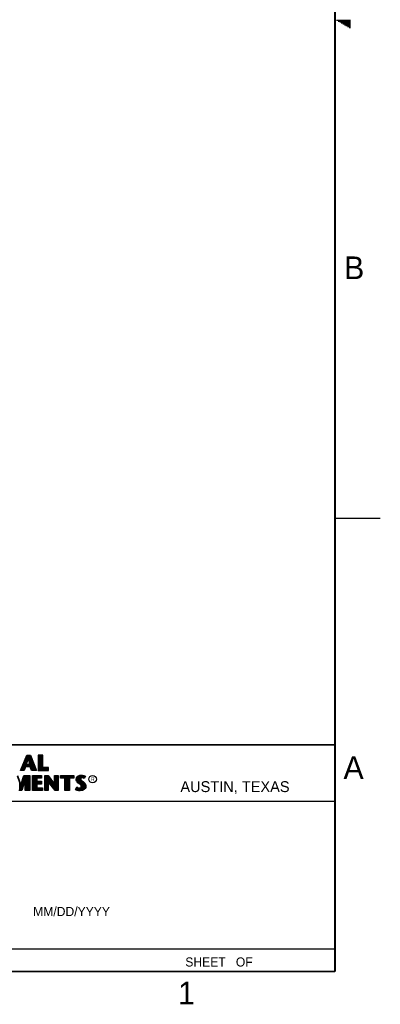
# Model space of a CAD drawing. Header units: inches. Extents: x 0 to 34, y 0 to 22.
# Tile 32 of 33: x 30 to 34, y 0.1 to 11. Entities that reach past the tile are written whole.
import ezdxf

# ---------------------------------------------------------------- set-up
doc = ezdxf.new("R2010")
doc.units = ezdxf.units.IN
doc.header["$LTSCALE"] = 1.87
doc.header["$MEASUREMENT"] = 0
doc.layers.get('0').update_dxf_attribs({"linetype": 'CONTINUOUS'})
doc.styles.add('TEXTSTYLE_2', font='txt')

msp = doc.modelspace()

# ---------------------------------------------------------------- linework, layer by layer
at = {"color": 2, "linetype": 'CONTINUOUS'}
for p, q in [((33.5173, 10.99), (33.6697, 10.99)), ((33.5347, 10.98), (33.6697, 10.98)), ((33.552, 10.97), (33.6697, 10.97)), ((33.5693, 10.96), (33.6697, 10.96)), ((33.5866, 10.95), (33.6697, 10.95)), ((33.6039, 10.94), (33.6697, 10.94)), ((33.6213, 10.93), (33.6697, 10.93)), ((33.6386, 10.92), (33.6697, 10.92)), ((33.6559, 10.91), (33.6697, 10.91)), ((33.5, 5.5), (34, 5.5)), ((30.0324, 2.7167), (30.1013, 2.8851)), ((30.0397, 2.7216), (30.1045, 2.8802)), ((30.0858, 2.7618), (30.0858, 2.8345)), ((30.0905, 2.7787), (30.1121, 2.8486)), ((30.0925, 2.7618), (30.0925, 2.8509)), ((30.0971, 2.7836), (30.1157, 2.8438)), ((30.0992, 2.807), (30.0992, 2.8673)), ((30.1013, 2.8851), (30.1438, 2.8851)), ((30.1045, 2.8802), (30.1404, 2.8802)), ((30.106, 2.8287), (30.106, 2.8802)), ((30.1121, 2.8486), (30.1199, 2.8486)), ((30.1127, 2.8486), (30.1127, 2.8802)), ((30.1157, 2.8438), (30.1162, 2.8438)), ((30.1162, 2.8438), (30.1325, 2.7836)), ((30.1194, 2.8486), (30.1194, 2.8802)), ((30.1199, 2.8486), (30.1389, 2.7787)), ((30.1261, 2.8259), (30.1261, 2.8802)), ((30.1328, 2.8013), (30.1328, 2.8802)), ((30.1395, 2.7618), (30.1395, 2.8802)), ((30.1404, 2.8802), (30.2006, 2.7216)), ((30.1438, 2.8851), (30.2077, 2.7167)), ((30.1462, 2.7548), (30.1462, 2.8649)), ((30.1529, 2.7349), (30.1529, 2.8472)), ((30.1597, 2.7216), (30.1597, 2.8295)), ((30.2795, 2.8851), (30.2287, 2.8851)), ((30.2287, 2.8851), (30.2287, 2.7167)), ((30.2747, 2.8802), (30.2336, 2.8802)), ((30.2336, 2.8802), (30.2336, 2.7216)), ((30.2402, 2.7216), (30.2402, 2.8802)), ((30.2469, 2.7216), (30.2469, 2.8802)), ((30.2536, 2.7216), (30.2536, 2.8802)), ((30.2603, 2.7216), (30.2603, 2.8802)), ((30.267, 2.7216), (30.267, 2.8802)), ((30.2747, 2.7432), (30.2747, 2.8802)), ((30.2795, 2.7481), (30.2795, 2.8851)), ((30.0723, 2.7167), (30.0324, 2.7167)), ((30.069, 2.7216), (30.0397, 2.7216)), ((30.0456, 2.7216), (30.0456, 2.7359)), ((30.0523, 2.7216), (30.0523, 2.7524)), ((30.059, 2.7216), (30.059, 2.7688)), ((30.0657, 2.7216), (30.0657, 2.7852)), ((30.0852, 2.7618), (30.069, 2.7216)), ((30.0885, 2.7569), (30.0723, 2.7167)), ((30.0724, 2.73), (30.0724, 2.8016)), ((30.0791, 2.7467), (30.0791, 2.818)), ((30.1439, 2.7618), (30.0852, 2.7618)), ((30.1404, 2.7569), (30.0885, 2.7569)), ((30.1389, 2.7787), (30.0905, 2.7787)), ((30.1325, 2.7836), (30.0971, 2.7836)), ((30.0992, 2.7618), (30.0992, 2.7787)), ((30.106, 2.7618), (30.106, 2.7787)), ((30.1127, 2.7618), (30.1127, 2.7787)), ((30.1194, 2.7618), (30.1194, 2.7787)), ((30.1261, 2.7618), (30.1261, 2.7787)), ((30.1328, 2.7618), (30.1328, 2.7787)), ((30.1539, 2.7167), (30.1404, 2.7569)), ((30.1574, 2.7216), (30.1439, 2.7618)), ((30.2077, 2.7167), (30.1539, 2.7167)), ((30.2006, 2.7216), (30.1574, 2.7216)), ((30.1664, 2.7216), (30.1664, 2.8118)), ((30.1731, 2.7216), (30.1731, 2.7942)), ((30.1798, 2.7216), (30.1798, 2.7765)), ((30.1865, 2.7216), (30.1865, 2.7588)), ((30.1932, 2.7216), (30.1932, 2.7411)), ((30.2287, 2.7167), (30.3412, 2.7167)), ((30.2336, 2.7216), (30.3363, 2.7216)), ((30.2737, 2.7216), (30.2737, 2.7432)), ((30.3363, 2.7432), (30.2747, 2.7432)), ((30.3412, 2.7481), (30.2795, 2.7481)), ((30.2805, 2.7216), (30.2805, 2.7432)), ((30.2872, 2.7216), (30.2872, 2.7432)), ((30.2939, 2.7216), (30.2939, 2.7432)), ((30.3006, 2.7216), (30.3006, 2.7432)), ((30.3073, 2.7216), (30.3073, 2.7432)), ((30.314, 2.7216), (30.314, 2.7432)), ((30.3207, 2.7216), (30.3207, 2.7432)), ((30.3274, 2.7216), (30.3274, 2.7432)), ((30.3363, 2.7216), (30.3363, 2.7432)), ((30.3412, 2.7167), (30.3412, 2.7481)), ((29.9975, 2.6584), (30.0362, 2.5443)), ((30.001, 2.6632), (30.0361, 2.5598)), ((30.0361, 2.5598), (30.0693, 2.6632)), ((30.0362, 2.5443), (30.0729, 2.6584)), ((30.0906, 2.6424), (30.0422, 2.4996)), ((30.0857, 2.6128), (30.0457, 2.4947)), ((30.0587, 2.5482), (30.0587, 2.6142)), ((30.0654, 2.568), (30.0654, 2.6351)), ((30.0693, 2.6632), (30.1367, 2.6632)), ((30.0721, 2.5879), (30.0721, 2.656)), ((30.0729, 2.6584), (30.1319, 2.6584)), ((30.0788, 2.6077), (30.0788, 2.6584)), ((30.0855, 2.6275), (30.0855, 2.6584)), ((30.0857, 2.4947), (30.0857, 2.6128)), ((30.0906, 2.6424), (30.0923, 2.6584)), ((30.0906, 2.4996), (30.0906, 2.6424)), ((30.099, 2.4996), (30.099, 2.6584)), ((30.1057, 2.4996), (30.1057, 2.6584)), ((30.1124, 2.4996), (30.1124, 2.6584)), ((30.1191, 2.4996), (30.1191, 2.6584)), ((30.1258, 2.4996), (30.1258, 2.6584)), ((30.1319, 2.6584), (30.1319, 2.4996)), ((30.1367, 2.6632), (30.1367, 2.4947)), ((30.1633, 2.6632), (30.2653, 2.6632)), ((30.1633, 2.4947), (30.1633, 2.6632)), ((30.1682, 2.6584), (30.2604, 2.6584)), ((30.1682, 2.4996), (30.1682, 2.6584)), ((30.1728, 2.4996), (30.1728, 2.6584)), ((30.1795, 2.4996), (30.1795, 2.6584)), ((30.1862, 2.4996), (30.1862, 2.6584)), ((30.1929, 2.4996), (30.1929, 2.6584)), ((30.1996, 2.4996), (30.1996, 2.6584)), ((30.2064, 2.4996), (30.2064, 2.6584)), ((30.2604, 2.6366), (30.209, 2.6366)), ((30.209, 2.6366), (30.209, 2.5936)), ((30.2131, 2.6366), (30.2131, 2.6584)), ((30.2653, 2.6318), (30.2138, 2.6318)), ((30.2138, 2.6318), (30.2138, 2.5985)), ((30.2198, 2.6366), (30.2198, 2.6584)), ((30.2265, 2.6366), (30.2265, 2.6584)), ((30.2332, 2.6366), (30.2332, 2.6584)), ((30.2399, 2.6366), (30.2399, 2.6584)), ((30.2466, 2.6366), (30.2466, 2.6584)), ((30.2533, 2.6366), (30.2533, 2.6584)), ((30.2604, 2.6584), (30.2604, 2.6366)), ((30.2653, 2.6632), (30.2653, 2.6318)), ((30.2995, 2.6633), (30.3363, 2.6633)), ((30.2995, 2.4947), (30.2995, 2.6633)), ((30.3044, 2.6584), (30.3339, 2.6584)), ((30.3044, 2.4996), (30.3044, 2.6584)), ((30.307, 2.4996), (30.307, 2.6584)), ((30.3137, 2.4996), (30.3137, 2.6584)), ((30.3204, 2.4996), (30.3204, 2.6584)), ((30.3272, 2.4996), (30.3272, 2.6584)), ((30.3339, 2.6584), (30.4141, 2.5527)), ((30.3343, 2.608), (30.3339, 2.6584)), ((30.4177, 2.4996), (30.3343, 2.608)), ((30.3343, 2.608), (30.3343, 2.4996)), ((30.3363, 2.6633), (30.4092, 2.5672)), ((30.3406, 2.5998), (30.3406, 2.6496)), ((30.3473, 2.5911), (30.3473, 2.6408)), ((30.354, 2.5824), (30.354, 2.6319)), ((30.3607, 2.5737), (30.3607, 2.6231)), ((30.3674, 2.5649), (30.3674, 2.6142)), ((30.4092, 2.6633), (30.4493, 2.6633)), ((30.4092, 2.5672), (30.4092, 2.6633)), ((30.4141, 2.6584), (30.4444, 2.6584)), ((30.4141, 2.5527), (30.4141, 2.6584)), ((30.4211, 2.4996), (30.4211, 2.6584)), ((30.4278, 2.4996), (30.4278, 2.6584)), ((30.4345, 2.4996), (30.4345, 2.6584)), ((30.4413, 2.4996), (30.4413, 2.6584)), ((30.4444, 2.6584), (30.4444, 2.4996)), ((30.4493, 2.6633), (30.4493, 2.4947)), ((30.4728, 2.6631), (30.6211, 2.6631)), ((30.4728, 2.6317), (30.4728, 2.6631)), ((30.5214, 2.6317), (30.4728, 2.6317)), ((30.4776, 2.6583), (30.6162, 2.6583)), ((30.4776, 2.6366), (30.4776, 2.6583)), ((30.5263, 2.6366), (30.4776, 2.6366)), ((30.4815, 2.6366), (30.4815, 2.6583)), ((30.4882, 2.6366), (30.4882, 2.6583)), ((30.495, 2.6366), (30.495, 2.6583)), ((30.5017, 2.6366), (30.5017, 2.6583)), ((30.5084, 2.6366), (30.5084, 2.6583)), ((30.5151, 2.6366), (30.5151, 2.6583)), ((30.5214, 2.4947), (30.5214, 2.6317)), ((30.5218, 2.6366), (30.5218, 2.6583)), ((30.5263, 2.6366), (30.5285, 2.6583)), ((30.5263, 2.4996), (30.5263, 2.6366)), ((30.5352, 2.4996), (30.5352, 2.6583)), ((30.5419, 2.4996), (30.5419, 2.6583)), ((30.5486, 2.4996), (30.5486, 2.6583)), ((30.5554, 2.4996), (30.5554, 2.6583)), ((30.5621, 2.4996), (30.5621, 2.6583)), ((30.5676, 2.6366), (30.5688, 2.6583)), ((30.6162, 2.6366), (30.5676, 2.6366)), ((30.5676, 2.6366), (30.5676, 2.4996)), ((30.6211, 2.6317), (30.5724, 2.6317)), ((30.5724, 2.6317), (30.5724, 2.4947)), ((30.5755, 2.6366), (30.5755, 2.6583)), ((30.5822, 2.6366), (30.5822, 2.6583)), ((30.5889, 2.6366), (30.5889, 2.6583)), ((30.5956, 2.6366), (30.5956, 2.6583)), ((30.6023, 2.6366), (30.6023, 2.6583)), ((30.609, 2.6366), (30.609, 2.6583)), ((30.6162, 2.6583), (30.6162, 2.6366)), ((30.6211, 2.6631), (30.6211, 2.6317)), ((30.6458, 2.621), (30.6487, 2.6355)), ((30.6469, 2.61), (30.6458, 2.621)), ((30.6507, 2.6002), (30.6469, 2.61)), ((30.6487, 2.6355), (30.6577, 2.6488)), ((30.6507, 2.6208), (30.6533, 2.6336)), ((30.6517, 2.6112), (30.6507, 2.6208)), ((30.6551, 2.6025), (30.6517, 2.6112)), ((30.6533, 2.6336), (30.6612, 2.6454)), ((30.656, 2.5999), (30.656, 2.6377)), ((30.6577, 2.6488), (30.6695, 2.6575)), ((30.6612, 2.6454), (30.6719, 2.6532)), ((30.6627, 2.5927), (30.6627, 2.6465)), ((30.6695, 2.6575), (30.6863, 2.6642)), ((30.6695, 2.586), (30.6695, 2.6514)), ((30.6719, 2.6532), (30.6875, 2.6594)), ((30.6762, 2.5804), (30.6762, 2.6549)), ((30.6829, 2.5748), (30.6829, 2.6576)), ((30.6863, 2.6642), (30.7049, 2.6662)), ((30.6875, 2.6594), (30.705, 2.6613)), ((30.6917, 2.629), (30.6896, 2.6596)), ((30.6896, 2.5692), (30.6912, 2.6242)), ((30.6917, 2.629), (30.6912, 2.6242)), ((30.6912, 2.6242), (30.6928, 2.6171)), ((30.6949, 2.634), (30.6917, 2.629)), ((30.6928, 2.6171), (30.6999, 2.6083)), ((30.6995, 2.6373), (30.6949, 2.634)), ((30.6965, 2.6274), (30.6962, 2.6245)), ((30.6962, 2.6245), (30.6973, 2.6193)), ((30.6963, 2.635), (30.6963, 2.6604)), ((30.6963, 2.563), (30.6963, 2.6128)), ((30.6985, 2.6306), (30.6965, 2.6274)), ((30.6973, 2.6193), (30.7034, 2.6118)), ((30.7017, 2.6329), (30.6985, 2.6306)), ((30.7056, 2.6392), (30.6995, 2.6373)), ((30.6999, 2.6083), (30.7224, 2.5896)), ((30.7066, 2.6344), (30.7017, 2.6329)), ((30.703, 2.6384), (30.703, 2.6611)), ((30.703, 2.5548), (30.703, 2.6058)), ((30.7034, 2.6118), (30.7257, 2.5932)), ((30.7049, 2.6662), (30.7173, 2.6653)), ((30.705, 2.6613), (30.7166, 2.6605)), ((30.7117, 2.6398), (30.7056, 2.6392)), ((30.7118, 2.6349), (30.7066, 2.6344)), ((30.7097, 2.6396), (30.7097, 2.661)), ((30.7179, 2.6395), (30.7117, 2.6398)), ((30.7173, 2.6346), (30.7118, 2.6349)), ((30.7164, 2.6396), (30.7164, 2.6605)), ((30.7166, 2.6605), (30.7296, 2.6577)), ((30.7173, 2.6653), (30.7309, 2.6624)), ((30.726, 2.6329), (30.7173, 2.6346)), ((30.7272, 2.6376), (30.7179, 2.6395)), ((30.7231, 2.6385), (30.7231, 2.6591)), ((30.7306, 2.6315), (30.726, 2.6329)), ((30.7327, 2.6359), (30.7272, 2.6376)), ((30.7296, 2.6577), (30.7375, 2.655)), ((30.7299, 2.6368), (30.7299, 2.6576)), ((30.7353, 2.6286), (30.7306, 2.6315)), ((30.7309, 2.6624), (30.7393, 2.6595)), ((30.7333, 2.6355), (30.7327, 2.6359)), ((30.742, 2.6529), (30.7333, 2.6355)), ((30.7486, 2.6552), (30.7353, 2.6286)), ((30.7366, 2.642), (30.7366, 2.6553)), ((30.7375, 2.655), (30.742, 2.6529)), ((30.7393, 2.6595), (30.7486, 2.6552)), ((30.0422, 2.4996), (30.0169, 2.4996)), ((30.0251, 2.4996), (30.0251, 2.5769)), ((30.0318, 2.4996), (30.0318, 2.5572)), ((30.0386, 2.4996), (30.0386, 2.5515)), ((30.0453, 2.5086), (30.0453, 2.5724)), ((30.052, 2.5284), (30.052, 2.5933)), ((30.1319, 2.4996), (30.0906, 2.4996)), ((30.271, 2.4996), (30.1682, 2.4996)), ((30.209, 2.5936), (30.2595, 2.5936)), ((30.2595, 2.5718), (30.209, 2.5718)), ((30.209, 2.5718), (30.209, 2.5214)), ((30.209, 2.5214), (30.271, 2.5214)), ((30.2131, 2.5718), (30.2131, 2.5936)), ((30.2131, 2.4996), (30.2131, 2.5214)), ((30.2138, 2.5985), (30.2644, 2.5985)), ((30.2644, 2.5669), (30.2138, 2.5669)), ((30.2138, 2.5669), (30.2138, 2.5263)), ((30.2138, 2.5263), (30.2759, 2.5263)), ((30.2198, 2.5718), (30.2198, 2.5936)), ((30.2198, 2.4996), (30.2198, 2.5214)), ((30.2265, 2.5718), (30.2265, 2.5936)), ((30.2265, 2.4996), (30.2265, 2.5214)), ((30.2332, 2.5718), (30.2332, 2.5936)), ((30.2332, 2.4996), (30.2332, 2.5214)), ((30.2399, 2.5718), (30.2399, 2.5936)), ((30.2399, 2.4996), (30.2399, 2.5214)), ((30.2466, 2.5718), (30.2466, 2.5936)), ((30.2466, 2.4996), (30.2466, 2.5214)), ((30.2533, 2.5718), (30.2533, 2.5936)), ((30.2533, 2.4996), (30.2533, 2.5214)), ((30.2595, 2.5936), (30.2595, 2.5718)), ((30.26, 2.4996), (30.26, 2.5214)), ((30.2644, 2.5985), (30.2644, 2.5669)), ((30.2668, 2.4996), (30.2668, 2.5214)), ((30.271, 2.5214), (30.271, 2.4996)), ((30.2759, 2.5263), (30.2759, 2.4947)), ((30.3343, 2.4996), (30.3044, 2.4996)), ((30.4153, 2.4947), (30.3392, 2.5937)), ((30.3392, 2.5937), (30.3392, 2.4947)), ((30.3741, 2.5562), (30.3741, 2.6054)), ((30.3809, 2.5475), (30.3809, 2.5966)), ((30.3876, 2.5388), (30.3876, 2.5877)), ((30.3943, 2.5301), (30.3943, 2.5789)), ((30.401, 2.5213), (30.401, 2.57)), ((30.4077, 2.5126), (30.4077, 2.5612)), ((30.4144, 2.5039), (30.4144, 2.5523)), ((30.4444, 2.4996), (30.4177, 2.4996)), ((30.5676, 2.4996), (30.5263, 2.4996)), ((30.638, 2.5073), (30.653, 2.535)), ((30.6475, 2.5009), (30.638, 2.5073)), ((30.6444, 2.5088), (30.6547, 2.5278)), ((30.6498, 2.5052), (30.6444, 2.5088)), ((30.6568, 2.4971), (30.6475, 2.5009)), ((30.6493, 2.5054), (30.6493, 2.518)), ((30.6582, 2.5018), (30.6498, 2.5052)), ((30.6559, 2.5927), (30.6507, 2.6002)), ((30.653, 2.535), (30.6594, 2.5304)), ((30.6547, 2.5278), (30.6569, 2.5262)), ((30.6597, 2.5958), (30.6551, 2.6025)), ((30.6661, 2.5825), (30.6559, 2.5927)), ((30.656, 2.5023), (30.6569, 2.5262)), ((30.6704, 2.4942), (30.6568, 2.4971)), ((30.6569, 2.5262), (30.6639, 2.5227)), ((30.6713, 2.499), (30.6582, 2.5018)), ((30.6594, 2.5304), (30.6658, 2.5272)), ((30.6637, 2.5918), (30.6597, 2.5958)), ((30.6627, 2.5008), (30.6627, 2.5231)), ((30.6694, 2.5861), (30.6637, 2.5918)), ((30.6639, 2.5227), (30.6731, 2.5196)), ((30.6658, 2.5272), (30.6742, 2.5243)), ((30.6892, 2.5631), (30.6661, 2.5825)), ((30.6925, 2.5667), (30.6694, 2.5861)), ((30.6695, 2.4993), (30.6695, 2.5208)), ((30.6824, 2.4974), (30.6713, 2.499)), ((30.6731, 2.5196), (30.6816, 2.5186)), ((30.6742, 2.5243), (30.6817, 2.5235)), ((30.6762, 2.4983), (30.6762, 2.5192)), ((30.6816, 2.5186), (30.6898, 2.5192)), ((30.6817, 2.5235), (30.6887, 2.524)), ((30.6902, 2.4971), (30.6824, 2.4974)), ((30.6829, 2.4973), (30.6829, 2.5184)), ((30.6887, 2.524), (30.6939, 2.5261)), ((30.6968, 2.5556), (30.6892, 2.5631)), ((30.6896, 2.497), (30.6896, 2.5192)), ((30.6898, 2.5192), (30.6962, 2.5217)), ((30.7152, 2.5004), (30.6902, 2.4971)), ((30.7006, 2.5587), (30.6925, 2.5667)), ((30.6939, 2.5261), (30.6988, 2.5295)), ((30.6962, 2.5217), (30.7024, 2.5261)), ((30.6963, 2.4979), (30.6963, 2.5218)), ((30.7011, 2.5487), (30.6968, 2.5556)), ((30.6988, 2.5295), (30.7017, 2.5342)), ((30.7056, 2.5506), (30.7006, 2.5587)), ((30.7031, 2.5414), (30.7011, 2.5487)), ((30.7017, 2.5342), (30.7031, 2.5414)), ((30.7024, 2.5261), (30.7063, 2.5323)), ((30.703, 2.4988), (30.703, 2.5266)), ((30.7081, 2.5416), (30.7056, 2.5506)), ((30.7063, 2.5323), (30.7081, 2.5416)), ((30.7097, 2.4997), (30.7097, 2.6002)), ((30.7322, 2.51), (30.7152, 2.5004)), ((30.7164, 2.5006), (30.7164, 2.5946)), ((30.7353, 2.5061), (30.7167, 2.4957)), ((30.7224, 2.5896), (30.7283, 2.5837)), ((30.7231, 2.5049), (30.7231, 2.5889)), ((30.7257, 2.5932), (30.7318, 2.5872)), ((30.7283, 2.5837), (30.7342, 2.5776)), ((30.7299, 2.5074), (30.7299, 2.5821)), ((30.7318, 2.5872), (30.7379, 2.5808)), ((30.7421, 2.521), (30.7322, 2.51)), ((30.7342, 2.5776), (30.7407, 2.5692)), ((30.7463, 2.5183), (30.7353, 2.5061)), ((30.7366, 2.5148), (30.7366, 2.5745)), ((30.7379, 2.5808), (30.7448, 2.5718)), ((30.7407, 2.5692), (30.7455, 2.5596)), ((30.7471, 2.5321), (30.7421, 2.521)), ((30.7433, 2.5222), (30.7455, 2.5596)), ((30.7448, 2.5718), (30.7501, 2.5614)), ((30.7455, 2.5596), (30.7478, 2.5521)), ((30.7518, 2.5307), (30.7463, 2.5183)), ((30.7486, 2.5419), (30.7471, 2.5321)), ((30.7478, 2.5521), (30.7486, 2.5419)), ((30.7501, 2.5614), (30.7527, 2.553)), ((30.7535, 2.5417), (30.7518, 2.5307)), ((30.7527, 2.553), (30.7535, 2.5417)), ((30.0457, 2.4947), (30.0135, 2.4947)), ((30.1367, 2.4947), (30.0857, 2.4947)), ((30.2759, 2.4947), (30.1633, 2.4947)), ((30.3392, 2.4947), (30.2995, 2.4947)), ((30.4493, 2.4947), (30.4153, 2.4947)), ((30.5724, 2.4947), (30.5214, 2.4947)), ((30.682, 2.4925), (30.6704, 2.4942)), ((30.6904, 2.4922), (30.682, 2.4925)), ((30.7167, 2.4957), (30.6904, 2.4922)), ((28.7231, 2.38), (33.5, 2.38)), ((28.38, 0.75), (33.5, 0.75))]:
    msp.add_line(p, q, dxfattribs=at)
at = {"color": 7, "linetype": 'CONTINUOUS', "const_width": 0.02}
for points in [[(33.5, 0.5), (33.5, 21.5)], [(25.58, 3), (33.5, 3)], [(0.5, 0.5), (33.5, 0.5)]]:
    msp.add_lwpolyline(points, dxfattribs=at)
at = {"color": 2, "linetype": 'CONTINUOUS'}
msp.add_circle((30.8277, 2.6214), 0.0416, dxfattribs=at)

# ---------------------------------------------------------------- texts
at = {"color": 2, "linetype": 'CONTINUOUS', "attachment_point": 1, "line_spacing_factor": 0.9, "style": 'TEXTSTYLE_2'}
for s, insert, char_height, width in [('B', (33.6006, 8.3845), 0.25, 0.25), ('A', (33.5939, 2.8728), 0.25, 0.25), ('R', (30.8076, 2.6413), 0.042, 0.041979), ('AUSTIN, TEXAS', (31.7957, 2.599), 0.12, 1.56), ('MM/DD/YYYY', (30.1721, 1.2121), 0.1, 1), ('SHEET   OF', (31.8499, 0.6557), 0.1, 1), ('1', (31.7706, 0.389), 0.25, 0.25)]:
    msp.add_mtext(s, dxfattribs=dict(at, insert=insert, char_height=char_height, width=width))

doc.saveas('drawing.dxf')
